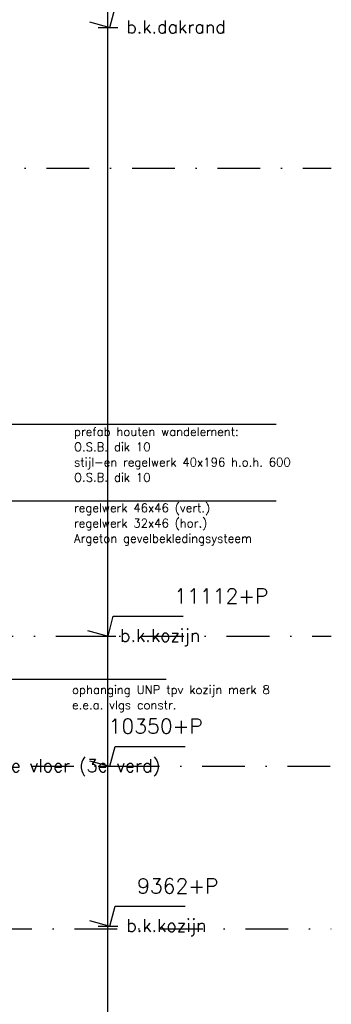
# Model space of a CAD drawing. Extents: x 0 to 317513, y 0 to 193913.
# Tile 53 of 105: x 240147 to 241971, y 101403 to 107164. Entities that reach past the tile are written whole.
import ezdxf

# ---------------------------------------------------------------- set-up
doc = ezdxf.new("R2010")
doc.units = 0
doc.header["$LTSCALE"] = 20
doc.header["$MEASUREMENT"] = 0
doc.linetypes.add('DASHDOT', pattern=[25, 12.5, -6.25, 0, -6.25])
doc.linetypes.add('DD1', pattern=[2.66667, 1.66667, -0.5, 0, -0.5])
doc.layers.get('0').update_dxf_attribs({"linetype": 'CONTINUOUS'})
for name, color, linetype in [('A--M01A1_MAATVOERING', 1, 'CONTINUOUS'), ('A--M01B1_HOOGTE_MAATV', 1, 'CONTINUOUS'), ('A--T01A-25_TEKST', 2, 'CONTINUOUS'), ('A--T01B2_HOOGTE_MAATV', 2, 'CONTINUOUS'), ('A--T01B3_HOOGTE_MAATV', 3, 'CONTINUOUS'), ('STRAMIEN', 8, 'DD1')]:
    doc.layers.add(name, color=color, linetype=linetype)
doc.styles.add('HIEMSTRA', font='romans.shx')
doc.styles.add('HOOGTEXT', font='ROMANS.shx', dxfattribs={"height": 2.5})

# ---------------------------------------------------------------- blocks, each defined once
blk = doc.blocks.new('HOOGTEP')
at = {"layer": 'A--M01A1_MAATVOERING'}
for p, q in [((0, 0), (0.62, 2.33)), ((0.62, 2.33), (8.79, 2.33)), ((-2.41, 0.65), (0, 0))]:
    blk.add_line(p, q, dxfattribs=at)
at = {"layer": 'A--M01B1_HOOGTE_MAATV'}
blk.add_line((-1.38, 0), (0.91, 0), dxfattribs=at)
at = {"layer": 'A--T01B2_HOOGTE_MAATV', "style": 'HOOGTEXT', "flags": 4}
blk.add_attdef('TEKST', (1.84, -0.67), '', height=1.5, dxfattribs=at)
at = {"layer": 'A--T01B3_HOOGTE_MAATV', "style": 'HOOGTEXT', "flags": 4}
blk.add_attdef('HOOGTE', (1.67, 3.82), '', height=1.75, dxfattribs=at)

msp = doc.modelspace()

# ---------------------------------------------------------------- linework, layer by layer
at = {"layer": 'A--T01A-25_TEKST'}
for p, q in [((241648.2, 104795.8), (239030.5, 104795.8)), ((241648.2, 104346.9), (239239, 104346.9)), ((241003, 103303.1), (239174.5, 103303.1))]:
    msp.add_line(p, q, dxfattribs=at)
at = {"layer": 'STRAMIEN', "linetype": 'Continuous'}
msp.add_line((240663.5, 89445.5), (240663.5, 110048.6), dxfattribs=at)
at = {"layer": 'STRAMIEN', "linetype": 'DASHDOT'}
for p, q in [((139283.9, 106295.9), (241970.6, 106295.9)), ((237857.2, 103557.6), (241970.6, 103557.6)), ((139193.8, 102795.9), (241970.6, 102795.9)), ((236467.3, 101845.9), (241970.6, 101845.9))]:
    msp.add_line(p, q, dxfattribs=at)

# ---------------------------------------------------------------- block references
ref = msp.add_blockref('HOOGTEP', (240675.2, 107117.9), dxfattribs=dict(xscale=50, yscale=50, zscale=50))
ref.add_attrib('TEKST', 'b.k.dakrand', (240770.7, 107084.3), dxfattribs={"layer": 'A--T01B2_HOOGTE_MAATV', "height": 75, "style": 'HOOGTEXT', "flags": 4})
ref.add_attrib('HOOGTE', '14657+P', (240833.8, 107308.9), dxfattribs={"layer": 'A--T01B3_HOOGTE_MAATV', "height": 87.5, "style": 'HOOGTEXT', "flags": 4})
ref = msp.add_blockref('HOOGTEP', (240663.6, 103557.6), dxfattribs=dict(xscale=50, yscale=50, zscale=50))
ref.add_attrib('TEKST', 'b.k.kozijn', (240734.1, 103524.1), dxfattribs={"layer": 'A--T01B2_HOOGTE_MAATV', "height": 75, "style": 'HOOGTEXT', "flags": 4})
ref.add_attrib('HOOGTE', '11112+P', (241051.3, 103748.6), dxfattribs={"layer": 'A--T01B3_HOOGTE_MAATV', "height": 87.5, "style": 'HOOGTEXT', "flags": 4})
ref = msp.add_blockref('HOOGTEP', (240675.2, 102795.9), dxfattribs=dict(xscale=50, yscale=50, zscale=50))
ref.add_attrib('TEKST', 'b.k. afgewerkte vloer (3e verd)', (239381.4, 102762.3), dxfattribs={"layer": 'A--T01B2_HOOGTE_MAATV', "height": 75, "style": 'HOOGTEXT', "flags": 4})
ref.add_attrib('HOOGTE', '10350+P', (240667.1, 102986.9), dxfattribs={"layer": 'A--T01B3_HOOGTE_MAATV', "height": 87.5, "style": 'HOOGTEXT', "flags": 4})
ref = msp.add_blockref('HOOGTEP', (240675.2, 101860.9), dxfattribs=dict(xscale=50, yscale=50, zscale=50))
ref.add_attrib('TEKST', 'b.k.kozijn', (240770.7, 101827.3), dxfattribs={"layer": 'A--T01B2_HOOGTE_MAATV', "height": 75, "style": 'HOOGTEXT', "flags": 4})
ref.add_attrib('HOOGTE', '9362+P', (240833.8, 102051.9), dxfattribs={"layer": 'A--T01B3_HOOGTE_MAATV', "height": 87.5, "style": 'HOOGTEXT', "flags": 4})

# ---------------------------------------------------------------- texts
at = {"layer": 'A--T01A-25_TEKST', "style": 'HIEMSTRA'}
for s, p in [('prefab houten wandelement:', (240464.7, 104728.7)), ('O.S.B. dik 10', (240464.7, 104639.5)), ('stijl-en regelwerk 40x196 h.o.h. 600', (240464.7, 104550.2)), ('O.S.B. dik 10', (240464.7, 104461)), ('regelwerk 46x46 (vert.)', (240464.7, 104282.6)), ('regelwerk 32x46 (hor.)', (240464.7, 104193.4)), ('Argeton gevelbekledingsysteem', (240464.7, 104104.2)), ('ophanging UNP tpv kozijn merk 8', (240453.6, 103219)), ('e.e.a. vlgs constr.', (240453.6, 103129.8))]:
    msp.add_text(s, height=50, dxfattribs=at).set_placement(p)

doc.saveas('drawing.dxf')
